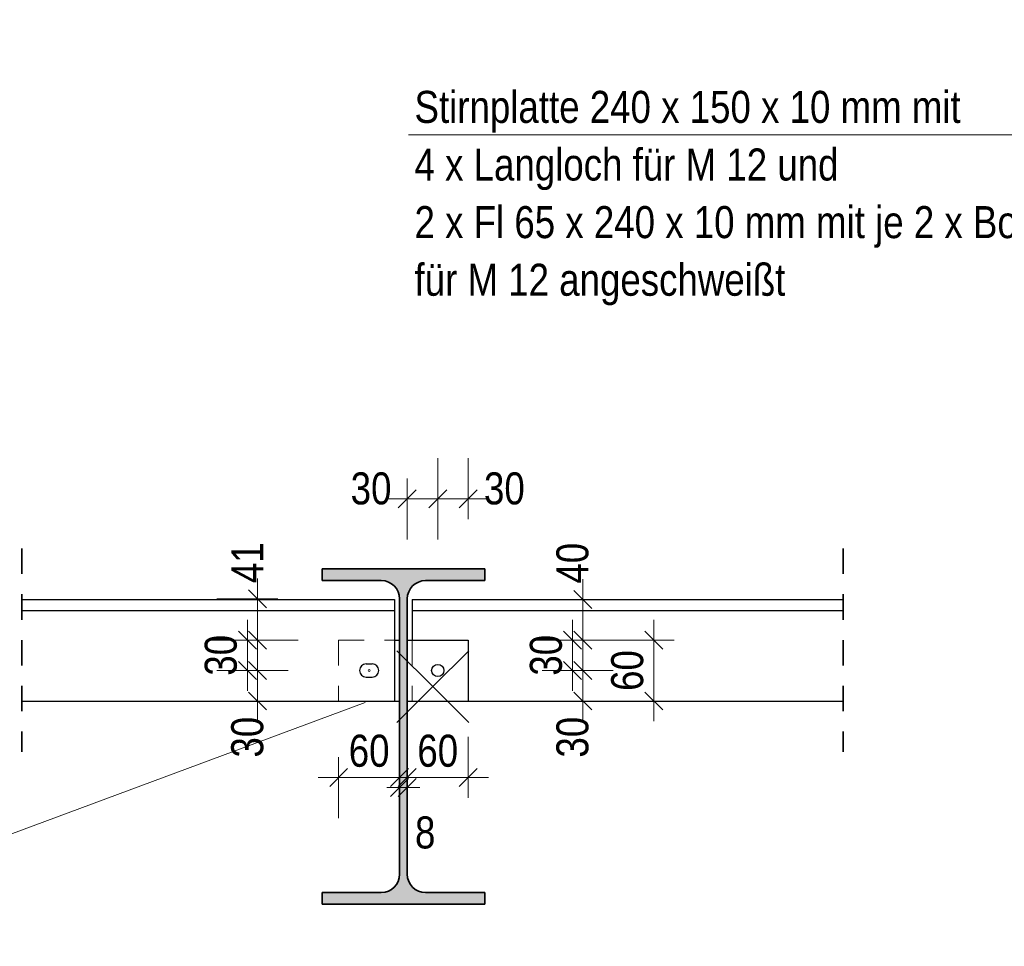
# Model space of a CAD drawing. Header units: millimetres. Extents: x 0 to 96, y -6 to 70.6.
# Tile 32 of 138: x 24.1 to 29, y 2.1 to 6.7. Entities that reach past the tile are written whole.
import ezdxf

# ---------------------------------------------------------------- set-up
doc = ezdxf.new("R2010")
doc.units = ezdxf.units.MM
doc.linetypes.add('HIDDEN', pattern=[0.375, 0.25, -0.125])
doc.layers.add('Achsen', color=7, linetype='Continuous', lineweight=20)
doc.layers.add('Schraffuren', color=7, linetype='Continuous', lineweight=20)
doc.styles.add('Arial Narrow', font='ARIALN.TTF')
doc.dimstyles.new('Arch_Strakon_dimstyle', dxfattribs={"dimtxt": 15.75, "dimasz": 1, "dimexe": 1.25, "dimexo": 0.0625, "dimgap": 1, "dimtad": 0, "dimdec": 3, "dimzin": 12, "dimdsep": 46, "dimtxsty": 'Arial Narrow', "dimblk": 'Arrowhead_Tick', "dimsah": 1, "dimcen": 0, "dimse1": 1, "dimse2": 1, "dimclrd": 6, "dimclrt": 2, "dimazin": 0, "dimtfac": 1, "dimtdec": 4, "dimtmove": 0, "dimatfit": 3, "dimldrblk": 'NONE', "dimfxl": 1, "dimtvp": 1, "dimtolj": 1, "dimtzin": 0, "dimlwd": 13, "dimarcsym": 2})

# ---------------------------------------------------------------- blocks, each defined once
blk = doc.blocks.new('Arrowhead_Tick')
at = {"color": 0, "linetype": 'Continuous', "lineweight": -2}
for p, q in [((0, 20), (0, -10)), ((-1, 0), (0, 0)), ((10, 0), (0, 0))]:
    blk.add_line(p, q, dxfattribs=at)
at = {"color": 2, "linetype": 'Continuous', "lineweight": 35}
blk.add_line((4.42, 4.42), (-4.42, -4.42), dxfattribs=at)
blk = doc.blocks.new('*D329')
at = {"color": 6, "linetype": 'Continuous', "lineweight": 13}
blk.add_line((25.7221, 2.9769), (26.0021, 2.9769), dxfattribs=at)
at = {"layer": 'Defpoints', "color": 0}
for p in [(25.7121, 3.3532), (26.0121, 2.9769), (26.0121, 2.5007)]:
    blk.add_point(p, dxfattribs=at)
at = {"color": 6, "lineweight": 13, "xscale": 0.01, "yscale": 0.01, "zscale": 0.01}
blk.add_blockref('Arrowhead_Tick', (26.0121, 2.9769), dxfattribs=at)
at = {"color": 6, "lineweight": 13, "xscale": 0.01, "yscale": 0.01, "zscale": 0.01, "rotation": 180}
blk.add_blockref('Arrowhead_Tick', (25.7121, 2.9769), dxfattribs=at)
at = {"color": 2, "lineweight": 0, "insert": (25.8621, 3.1074), "char_height": 0.1575, "attachment_point": 5, "style": 'Arial Narrow'}
blk.add_mtext('\\A1;60', dxfattribs=at)
blk = doc.blocks.new('_None')
blk = doc.blocks.new('*D330')
at = {"color": 6, "linetype": 'Continuous', "lineweight": 13}
for p, q in [((26.0021, 2.9269), (25.9921, 2.9269)), ((26.0121, 2.9269), (26.0496, 2.9269)), ((26.0596, 2.9269), (26.0696, 2.9269))]:
    blk.add_line(p, q, dxfattribs=at)
at = {"layer": 'Defpoints', "color": 0}
for p in [(26.0496, 2.9269), (26.0121, 2.5007), (26.0496, 2.5007)]:
    blk.add_point(p, dxfattribs=at)
at = {"color": 6, "lineweight": 13, "xscale": 0.01, "yscale": 0.01, "zscale": 0.01}
blk.add_blockref('Arrowhead_Tick', (26.0121, 2.9269), dxfattribs=at)
at = {"color": 6, "lineweight": 13, "xscale": 0.01, "yscale": 0.01, "zscale": 0.01, "rotation": 180}
blk.add_blockref('Arrowhead_Tick', (26.0496, 2.9269), dxfattribs=at)
at = {"color": 2, "lineweight": 0, "insert": (26.1379, 2.7054), "char_height": 0.1575, "attachment_point": 5, "style": 'Arial Narrow'}
blk.add_mtext('\\A1;8', dxfattribs=at)
blk = doc.blocks.new('*D331')
at = {"color": 6, "linetype": 'Continuous', "lineweight": 13}
blk.add_line((26.0596, 2.9769), (26.3396, 2.9769), dxfattribs=at)
at = {"layer": 'Defpoints', "color": 0}
for p in [(26.3496, 3.3532), (26.3496, 2.9769), (26.0496, 2.5007)]:
    blk.add_point(p, dxfattribs=at)
at = {"color": 6, "lineweight": 13, "xscale": 0.01, "yscale": 0.01, "zscale": 0.01}
blk.add_blockref('Arrowhead_Tick', (26.3496, 2.9769), dxfattribs=at)
at = {"color": 6, "lineweight": 13, "xscale": 0.01, "yscale": 0.01, "zscale": 0.01, "rotation": 180}
blk.add_blockref('Arrowhead_Tick', (26.0496, 2.9769), dxfattribs=at)
at = {"color": 2, "lineweight": 0, "insert": (26.1996, 3.1074), "char_height": 0.1575, "attachment_point": 5, "style": 'Arial Narrow'}
blk.add_mtext('\\A1;60', dxfattribs=at)
blk = doc.blocks.new('*D332')
at = {"color": 6, "linetype": 'Continuous', "lineweight": 13}
blk.add_line((25.3133, 3.3632), (25.3133, 3.4932), dxfattribs=at)
at = {"layer": 'Defpoints', "color": 0}
for p in [(25.3133, 3.5032), (25.8621, 3.5032), (25.7121, 3.3532)]:
    blk.add_point(p, dxfattribs=at)
at = {"color": 6, "lineweight": 13, "xscale": 0.01, "yscale": 0.01, "zscale": 0.01}
for p, rotation in [((25.3133, 3.5032), 90.00000000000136), ((25.3133, 3.3532), 270.0000000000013)]:
    blk.add_blockref('Arrowhead_Tick', p, dxfattribs=dict(at, rotation=rotation))
at = {"color": 2, "lineweight": 0, "insert": (25.2633, 3.1752), "char_height": 0.1575, "attachment_point": 5, "rotation": 90, "style": 'Arial Narrow'}
blk.add_mtext('\\A1;30', dxfattribs=at)
blk = doc.blocks.new('*D333')
at = {"color": 6, "linetype": 'Continuous', "lineweight": 13}
blk.add_line((25.2633, 3.5132), (25.2633, 3.6432), dxfattribs=at)
at = {"layer": 'Defpoints', "color": 0}
for p in [(25.2633, 3.6532), (25.7121, 3.6532), (25.8621, 3.5032)]:
    blk.add_point(p, dxfattribs=at)
at = {"color": 6, "lineweight": 13, "xscale": 0.01, "yscale": 0.01, "zscale": 0.01}
for p, rotation in [((25.2633, 3.6532), 90), ((25.2633, 3.5032), 270)]:
    blk.add_blockref('Arrowhead_Tick', p, dxfattribs=dict(at, rotation=rotation))
at = {"color": 2, "lineweight": 0, "insert": (25.1329, 3.5782), "char_height": 0.1575, "attachment_point": 5, "rotation": 90, "style": 'Arial Narrow'}
blk.add_mtext('\\A1;30', dxfattribs=at)
blk = doc.blocks.new('*D334')
at = {"color": 6, "linetype": 'Continuous', "lineweight": 13}
blk.add_line((25.3133, 3.6632), (25.3133, 3.8457), dxfattribs=at)
at = {"layer": 'Defpoints', "color": 0}
for p in [(25.3133, 3.8557), (25.9221, 3.8557), (25.7121, 3.6532)]:
    blk.add_point(p, dxfattribs=at)
at = {"color": 6, "lineweight": 13, "xscale": 0.01, "yscale": 0.01, "zscale": 0.01}
for p, rotation in [((25.3133, 3.8557), 90), ((25.3133, 3.6532), 270)]:
    blk.add_blockref('Arrowhead_Tick', p, dxfattribs=dict(at, rotation=rotation))
at = {"color": 2, "lineweight": 0, "insert": (25.2633, 4.0337), "char_height": 0.1575, "attachment_point": 5, "rotation": 90, "style": 'Arial Narrow'}
blk.add_mtext('\\A1;41', dxfattribs=at)
blk = doc.blocks.new('*D335')
at = {"color": 6, "linetype": 'Continuous', "lineweight": 13}
blk.add_line((26.9133, 3.3632), (26.9133, 3.4932), dxfattribs=at)
at = {"layer": 'Defpoints', "color": 0}
for p in [(26.1998, 3.5032), (26.9133, 3.5032), (26.3496, 3.3532)]:
    blk.add_point(p, dxfattribs=at)
at = {"color": 6, "lineweight": 13, "xscale": 0.01, "yscale": 0.01, "zscale": 0.01}
for p, rotation in [((26.9133, 3.5032), 90), ((26.9133, 3.3532), 270)]:
    blk.add_blockref('Arrowhead_Tick', p, dxfattribs=dict(at, rotation=rotation))
at = {"color": 2, "lineweight": 0, "insert": (26.8633, 3.1752), "char_height": 0.1575, "attachment_point": 5, "rotation": 90, "style": 'Arial Narrow'}
blk.add_mtext('\\A1;30', dxfattribs=at)
blk = doc.blocks.new('*D336')
at = {"color": 6, "linetype": 'Continuous', "lineweight": 13}
blk.add_line((26.8633, 3.5132), (26.8633, 3.6432), dxfattribs=at)
at = {"layer": 'Defpoints', "color": 0}
for p in [(26.3496, 3.6532), (26.8633, 3.6532), (26.1998, 3.5032)]:
    blk.add_point(p, dxfattribs=at)
at = {"color": 6, "lineweight": 13, "xscale": 0.01, "yscale": 0.01, "zscale": 0.01}
for p, rotation in [((26.8633, 3.6532), 90), ((26.8633, 3.5032), 270)]:
    blk.add_blockref('Arrowhead_Tick', p, dxfattribs=dict(at, rotation=rotation))
at = {"color": 2, "lineweight": 0, "insert": (26.7329, 3.5782), "char_height": 0.1575, "attachment_point": 5, "rotation": 90, "style": 'Arial Narrow'}
blk.add_mtext('\\A1;30', dxfattribs=at)
blk = doc.blocks.new('*D337')
at = {"color": 6, "linetype": 'Continuous', "lineweight": 13}
blk.add_line((26.9133, 3.6632), (26.9133, 3.8432), dxfattribs=at)
at = {"layer": 'Defpoints', "color": 0}
for p in [(26.9133, 3.8532), (28.1947, 3.8532), (26.3496, 3.6532)]:
    blk.add_point(p, dxfattribs=at)
at = {"color": 6, "lineweight": 13, "xscale": 0.01, "yscale": 0.01, "zscale": 0.01}
for p, rotation in [((26.9133, 3.8532), 90.00000000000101), ((26.9133, 3.6532), 270.000000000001)]:
    blk.add_blockref('Arrowhead_Tick', p, dxfattribs=dict(at, rotation=rotation))
at = {"color": 2, "lineweight": 0, "insert": (26.8633, 4.0312), "char_height": 0.1575, "attachment_point": 5, "rotation": 90, "style": 'Arial Narrow'}
blk.add_mtext('\\A1;40', dxfattribs=at)
blk = doc.blocks.new('*D338')
at = {"color": 6, "linetype": 'Continuous', "lineweight": 13}
blk.add_line((27.2633, 3.3632), (27.2633, 3.6432), dxfattribs=at)
at = {"layer": 'Defpoints', "color": 0}
for p in [(26.3496, 3.6532), (27.2633, 3.6532), (26.3496, 3.3532)]:
    blk.add_point(p, dxfattribs=at)
at = {"color": 6, "lineweight": 13, "xscale": 0.01, "yscale": 0.01, "zscale": 0.01}
for p, rotation in [((27.2633, 3.6532), 90), ((27.2633, 3.3532), 270)]:
    blk.add_blockref('Arrowhead_Tick', p, dxfattribs=dict(at, rotation=rotation))
at = {"color": 2, "lineweight": 0, "insert": (27.1329, 3.5032), "char_height": 0.1575, "attachment_point": 5, "rotation": 90, "style": 'Arial Narrow'}
blk.add_mtext('\\A1;60', dxfattribs=at)
blk = doc.blocks.new('*D339')
at = {"color": 6, "linetype": 'Continuous', "lineweight": 13}
blk.add_line((26.0596, 4.3484), (26.1898, 4.3484), dxfattribs=at)
at = {"layer": 'Defpoints', "color": 0}
for p in [(26.1998, 4.3484), (26.0496, 3.6532), (26.1998, 3.5032)]:
    blk.add_point(p, dxfattribs=at)
at = {"color": 6, "lineweight": 13, "xscale": 0.01, "yscale": 0.01, "zscale": 0.01}
blk.add_blockref('Arrowhead_Tick', (26.1998, 4.3484), dxfattribs=at)
at = {"color": 6, "lineweight": 13, "xscale": 0.01, "yscale": 0.01, "zscale": 0.01, "rotation": 180}
blk.add_blockref('Arrowhead_Tick', (26.0496, 4.3484), dxfattribs=at)
at = {"color": 2, "lineweight": 0, "insert": (25.8716, 4.3984), "char_height": 0.1575, "attachment_point": 5, "style": 'Arial Narrow'}
blk.add_mtext('\\A1;30', dxfattribs=at)
blk = doc.blocks.new('*D340')
at = {"color": 6, "linetype": 'Continuous', "lineweight": 13}
blk.add_line((26.2098, 4.3484), (26.3396, 4.3484), dxfattribs=at)
at = {"layer": 'Defpoints', "color": 0}
for p in [(26.3496, 4.3484), (26.3496, 3.6532), (26.1998, 3.5032)]:
    blk.add_point(p, dxfattribs=at)
at = {"color": 6, "lineweight": 13, "xscale": 0.01, "yscale": 0.01, "zscale": 0.01}
blk.add_blockref('Arrowhead_Tick', (26.3496, 4.3484), dxfattribs=at)
at = {"color": 6, "lineweight": 13, "xscale": 0.01, "yscale": 0.01, "zscale": 0.01, "rotation": 180}
blk.add_blockref('Arrowhead_Tick', (26.1998, 4.3484), dxfattribs=at)
at = {"color": 2, "lineweight": 0, "insert": (26.5276, 4.3984), "char_height": 0.1575, "attachment_point": 5, "style": 'Arial Narrow'}
blk.add_mtext('\\A1;30', dxfattribs=at)

msp = doc.modelspace()

# ---------------------------------------------------------------- hatches: boundary and pattern name
at = {"layer": 'Schraffuren', "lineweight": 13, "true_color": 0x4682b4}
msp.add_hatch(color=145, dxfattribs=at).paths.add_polyline_path([(25.6308665, 2.3531961), (26.4308665, 2.3531961), (26.4308665, 2.4106961), (26.1396165, 2.4106961), (26.1380631, 2.4107096), (26.1365101, 2.4107498), (26.134958, 2.4108168), (26.1334073, 2.4109106), (26.1318585, 2.4110311), (26.130312, 2.4111784), (26.1287682, 2.4113523), (26.1272277, 2.4115529), (26.1256909, 2.41178), (26.1241582, 2.4120336), (26.1226301, 2.4123137), (26.1211071, 2.41262), (26.1195896, 2.4129526), (26.1180781, 2.4133114), (26.116573, 2.4136962), (26.1150748, 2.4141069), (26.1135838, 2.4145434), (26.1121007, 2.4150056), (26.1106257, 2.4154933), (26.1091593, 2.4160064), (26.1077021, 2.4165447), (26.1062543, 2.4171081), (26.1048165, 2.4176964), (26.1033891, 2.4183094), (26.1019724, 2.418947), (26.100567, 2.4196089), (26.0991732, 2.420295), (26.0977914, 2.4210051), (26.0964221, 2.4217389), (26.0950657, 2.4224962), (26.0937226, 2.4232769), (26.0923931, 2.4240805), (26.0910777, 2.4249071), (26.0897768, 2.4257562), (26.0884907, 2.4266276), (26.0872198, 2.4275211), (26.0859646, 2.4284364), (26.0847253, 2.4293732), (26.0835024, 2.4303313), (26.0822963, 2.4313104), (26.0811071, 2.4323101), (26.0799355, 2.4333302), (26.0787816, 2.4343703), (26.0776458, 2.4354303), (26.0765285, 2.4365097), (26.07543, 2.4376082), (26.0743507, 2.4387255), (26.0732907, 2.4398612), (26.0722506, 2.4410151), (26.0712305, 2.4421868), (26.0702307, 2.4433759), (26.0692517, 2.4445821), (26.0682936, 2.445805), (26.0673568, 2.4470442), (26.0664415, 2.4482995), (26.065548, 2.4495703), (26.0646765, 2.4508564), (26.0638274, 2.4521573), (26.0630009, 2.4534727), (26.0621972, 2.4548022), (26.0614166, 2.4561454), (26.0606593, 2.4575018), (26.0599255, 2.4588711), (26.0592154, 2.4602528), (26.0585293, 2.4616466), (26.0578674, 2.463052), (26.0572298, 2.4644687), (26.0566168, 2.4658961), (26.0560285, 2.467334), (26.0554651, 2.4687817), (26.0549267, 2.470239), (26.0544136, 2.4717053), (26.0539259, 2.4731803), (26.0534638, 2.4746635), (26.0530272, 2.4761544), (26.0526165, 2.4776526), (26.0522318, 2.4791577), (26.051873, 2.4806693), (26.0515404, 2.4821868), (26.051234, 2.4837098), (26.050954, 2.4852378), (26.0507004, 2.4867705), (26.0504733, 2.4883073), (26.0502727, 2.4898478), (26.0500988, 2.4913916), (26.0499515, 2.4929381), (26.049831, 2.4944869), (26.0497372, 2.4960376), (26.0496701, 2.4975897), (26.0496299, 2.4991427), (26.0496165, 2.5006961), (26.0496165, 3.8556961), (26.0496299, 3.8572496), (26.0496701, 3.8588026), (26.0497372, 3.8603547), (26.049831, 3.8619053), (26.0499515, 3.8634542), (26.0500988, 3.8650007), (26.0502727, 3.8665444), (26.0504733, 3.868085), (26.0507004, 3.8696218), (26.050954, 3.8711545), (26.051234, 3.8726825), (26.0515404, 3.8742055), (26.051873, 3.875723), (26.0522318, 3.8772346), (26.0526165, 3.8787397), (26.0530272, 3.8802379), (26.0534638, 3.8817288), (26.0539259, 3.883212), (26.0544136, 3.884687), (26.0549267, 3.8861533), (26.0554651, 3.8876106), (26.0560285, 3.8890583), (26.0566168, 3.8904962), (26.0572298, 3.8919236), (26.0578674, 3.8933402), (26.0585293, 3.8947457), (26.0592154, 3.8961395), (26.0599255, 3.8975212), (26.0606593, 3.8988905), (26.0614166, 3.9002469), (26.0621972, 3.9015901), (26.0630009, 3.9029195), (26.0638274, 3.9042349), (26.0646765, 3.9055359), (26.065548, 3.906822), (26.0664415, 3.9080928), (26.0673568, 3.9093481), (26.0682936, 3.9105873), (26.0692517, 3.9118102), (26.0702307, 3.9130164), (26.0712305, 3.9142055), (26.0722506, 3.9153772), (26.0732907, 3.9165311), (26.0743507, 3.9176668), (26.07543, 3.9187841), (26.0765285, 3.9198826), (26.0776458, 3.920962), (26.0787816, 3.9220219), (26.0799355, 3.9230621), (26.0811071, 3.9240822), (26.0822963, 3.9250819), (26.0835024, 3.926061), (26.0847253, 3.9270191), (26.0859646, 3.9279559), (26.0872198, 3.9288712), (26.0884907, 3.9297647), (26.0897768, 3.9306361), (26.0910777, 3.9314852), (26.0923931, 3.9323117), (26.0937226, 3.9331154), (26.0950657, 3.9338961), (26.0964221, 3.9346534), (26.0977914, 3.9353872), (26.0991732, 3.9360972), (26.100567, 3.9367833), (26.1019724, 3.9374453), (26.1033891, 3.9380829), (26.1048165, 3.9386959), (26.1062543, 3.9392842), (26.1077021, 3.9398476), (26.1091593, 3.9403859), (26.1106257, 3.940899), (26.1121007, 3.9413867), (26.1135838, 3.9418489), (26.1150748, 3.9422854), (26.116573, 3.9426961), (26.1180781, 3.9430809), (26.1195896, 3.9434397), (26.1211071, 3.9437723), (26.1226301, 3.9440786), (26.1241582, 3.9443587), (26.1256909, 3.9446123), (26.1272277, 3.9448394), (26.1287682, 3.9450399), (26.130312, 3.9452139), (26.1318585, 3.9453611), (26.1334073, 3.9454817), (26.134958, 3.9455755), (26.1365101, 3.9456425), (26.1380631, 3.9456827), (26.1396165, 3.9456961), (26.4308665, 3.9456961), (26.4308665, 4.0031961), (25.6308665, 4.0031961), (25.6308665, 3.9456961), (25.9221165, 3.9456961), (25.92367, 3.9456827), (25.925223, 3.9456425), (25.926775, 3.9455755), (25.9283257, 3.9454817), (25.9298746, 3.9453611), (25.9314211, 3.9452139), (25.9329648, 3.9450399), (25.9345053, 3.9448394), (25.9360422, 3.9446123), (25.9375748, 3.9443587), (25.9391029, 3.9440786), (25.9406259, 3.9437723), (25.9421434, 3.9434397), (25.9436549, 3.9430809), (25.94516, 3.9426961), (25.9466583, 3.9422854), (25.9481492, 3.9418489), (25.9496324, 3.9413867), (25.9511074, 3.940899), (25.9525737, 3.9403859), (25.954031, 3.9398476), (25.9554787, 3.9392842), (25.9569165, 3.9386959), (25.958344, 3.9380829), (25.9597606, 3.9374453), (25.9611661, 3.9367833), (25.9625599, 3.9360972), (25.9639416, 3.9353872), (25.9653109, 3.9346534), (25.9666673, 3.9338961), (25.9680105, 3.9331154), (25.9693399, 3.9323117), (25.9706553, 3.9314852), (25.9719563, 3.9306361), (25.9732423, 3.9297647), (25.9745132, 3.9288712), (25.9757684, 3.9279559), (25.9770077, 3.9270191), (25.9782306, 3.926061), (25.9794368, 3.9250819), (25.9806259, 3.9240822), (25.9817976, 3.9230621), (25.9829514, 3.9220219), (25.9840872, 3.920962), (25.9852045, 3.9198826), (25.986303, 3.9187841), (25.9873824, 3.9176668), (25.9884423, 3.9165311), (25.9894825, 3.9153772), (25.9905026, 3.9142055), (25.9915023, 3.9130164), (25.9924814, 3.9118102), (25.9934394, 3.9105873), (25.9943763, 3.9093481), (25.9952916, 3.9080928), (25.9961851, 3.906822), (25.9970565, 3.9055359), (25.9979056, 3.9042349), (25.9987321, 3.9029195), (25.9995358, 3.9015901), (26.0003164, 3.9002469), (26.0010738, 3.8988905), (26.0018076, 3.8975212), (26.0025176, 3.8961395), (26.0032037, 3.8947457), (26.0038657, 3.8933402), (26.0045032, 3.8919236), (26.0051163, 3.8904962), (26.0057046, 3.8890583), (26.006268, 3.8876106), (26.0068063, 3.8861533), (26.0073194, 3.884687), (26.0078071, 3.883212), (26.0082693, 3.8817288), (26.0087058, 3.8802379), (26.0091165, 3.8787397), (26.0095013, 3.8772346), (26.00986, 3.875723), (26.0101926, 3.8742055), (26.010499, 3.8726825), (26.010779, 3.8711545), (26.0110326, 3.8696218), (26.0112598, 3.868085), (26.0114603, 3.8665444), (26.0116343, 3.8650007), (26.0117815, 3.8634542), (26.0119021, 3.8619053), (26.0119959, 3.8603547), (26.0120629, 3.8588026), (26.0121031, 3.8572496), (26.0121165, 3.8556961), (26.0121165, 2.5006961), (26.0121028, 2.4991254), (26.0120617, 2.4975552), (26.0119932, 2.4959859), (26.0118973, 2.4944181), (26.011774, 2.4928521), (26.0116235, 2.4912886), (26.0114457, 2.4897279), (26.0112406, 2.4881706), (26.0110085, 2.486617), (26.0107492, 2.4850678), (26.010463, 2.4835233), (26.0101498, 2.4819841), (26.0098098, 2.4804506), (26.0094431, 2.4789232), (26.0090498, 2.4774024), (26.0086301, 2.4758888), (26.0081839, 2.4743827), (26.0077116, 2.4728846), (26.0072132, 2.471395), (26.0066889, 2.4699143), (26.0061388, 2.468443), (26.0055631, 2.4669816), (26.004962, 2.4655303), (26.0043356, 2.4640898), (26.0036842, 2.4626605), (26.003008, 2.4612427), (26.0023071, 2.459837), (26.0015818, 2.4584437), (26.0008323, 2.4570633), (26.0000588, 2.4556961), (25.9992616, 2.4543427), (25.9984408, 2.4530034), (25.9975969, 2.4516786), (25.9967299, 2.4503688), (25.9958402, 2.4490743), (25.994928, 2.4477955), (25.9939937, 2.4465328), (25.9930375, 2.4452866), (25.9920597, 2.4440573), (25.9910605, 2.4428453), (25.9900404, 2.4416508), (25.9889996, 2.4404744), (25.9879384, 2.4393163), (25.9868571, 2.4381769), (25.9857561, 2.4370565), (25.9846358, 2.4359556), (25.9834964, 2.4348743), (25.9823383, 2.4338131), (25.9811618, 2.4327723), (25.9799674, 2.4317521), (25.9787554, 2.430753), (25.9775261, 2.4297752), (25.9762799, 2.4288189), (25.9750172, 2.4278846), (25.9737384, 2.4269725), (25.9724439, 2.4260828), (25.971134, 2.4252158), (25.9698093, 2.4243718), (25.9684699, 2.4235511), (25.9671165, 2.4227539), (25.9657494, 2.4219804), (25.964369, 2.4212309), (25.9629757, 2.4205056), (25.9615699, 2.4198047), (25.9601522, 2.4191284), (25.9587228, 2.4184771), (25.9572823, 2.4178507), (25.9558311, 2.4172496), (25.9543696, 2.4166739), (25.9528983, 2.4161238), (25.9514177, 2.4155995), (25.949928, 2.4151011), (25.94843, 2.4146287), (25.9469239, 2.4141826), (25.9454102, 2.4137628), (25.9438895, 2.4133695), (25.9423621, 2.4130028), (25.9408286, 2.4126629), (25.9392893, 2.4123497), (25.9377449, 2.4120634), (25.9361956, 2.4118042), (25.9346421, 2.411572), (25.9330848, 2.411367), (25.9315241, 2.4111892), (25.9299605, 2.4110386), (25.9283946, 2.4109154), (25.9268268, 2.4108195), (25.9252575, 2.410751), (25.9236872, 2.4107099), (25.9221165, 2.4106961), (25.6308665, 2.4106961)])

# ---------------------------------------------------------------- linework, layer by layer
at = {"color": 5, "linetype": 'Continuous', "lineweight": 18}
for p, q in [((26.0564404, 6.1397399), (29.098813, 6.1397399)), ((22.6079588, 2.1461299), (25.8433332, 3.3455366))]:
    msp.add_line(p, q, dxfattribs=at)
at = {"color": 2, "linetype": 'HIDDEN', "lineweight": 35, "ltscale": 0.5}
for p, q in [((24.1528192, 4.1031961), (24.1528192, 3.1031961)), ((28.1947283, 4.1031961), (28.1947283, 3.1031961))]:
    msp.add_line(p, q, dxfattribs=at)
at = {"color": 2, "linetype": 'Continuous', "lineweight": 35}
for p, q in [((25.6308665, 4.0031961), (26.4308665, 4.0031961)), ((25.6308665, 4.0031961), (25.6308665, 3.9456961)), ((26.4308665, 4.0031961), (26.4308665, 3.9456961)), ((25.6308665, 3.9456961), (25.9221165, 3.9456961)), ((26.1396165, 3.9456961), (26.4308665, 3.9456961)), ((26.0121165, 3.8556961), (26.0121165, 2.5006961)), ((26.0496165, 3.8556961), (26.0496165, 2.5006961)), ((26.1754759, 3.4239444), (25.9986992, 3.6007211)), ((26.1754759, 3.4239444), (26.3522526, 3.6007211)), ((26.1754759, 3.4239444), (25.9986992, 3.2471678)), ((26.1754759, 3.4239444), (26.3522526, 3.2471678)), ((25.6308665, 2.4106961), (25.9221165, 2.4106961)), ((25.6308665, 2.4106961), (25.6308665, 2.3531961)), ((26.1396165, 2.4106961), (26.4308665, 2.4106961)), ((26.4308665, 2.4106961), (26.4308665, 2.3531961)), ((25.6308665, 2.3531961), (26.4308665, 2.3531961))]:
    msp.add_line(p, q, dxfattribs=at)
at = {"color": 6, "linetype": 'HIDDEN', "lineweight": 13, "ltscale": 0.5}
for p, q in [((25.7121165, 3.6531961), (25.9871165, 3.6531961)), ((25.7121165, 3.6531961), (25.7121165, 3.3531961)), ((26.0746165, 3.6531961), (26.0746165, 3.3531961)), ((26.1697657, 3.5031664), (26.1697656, 3.5031657)), ((26.1720383, 3.514649), (26.1720379, 3.5146484)), ((26.1720605, 3.4916875), (26.1720602, 3.4916868)), ((26.1720607, 3.4916882), (26.1720605, 3.4916875)), ((26.1882575, 3.5309005), (26.1882573, 3.5308997)), ((26.1882578, 3.5309011), (26.1882575, 3.5309005)), ((26.188258, 3.5308999), (26.1882576, 3.5308998)), ((26.2274705, 3.5147034), (26.2274702, 3.5147027)), ((26.2274707, 3.5147041), (26.2274705, 3.5147034)), ((26.2274707, 3.5147041), (26.2274709, 3.5147038)), ((26.2274935, 3.4917431), (26.2274933, 3.4917424)), ((26.1785735, 3.4819619), (26.1785738, 3.4819616)), ((26.1997957, 3.4731949), (26.1997953, 3.4731948)), ((26.2112735, 3.4754905), (26.2112732, 3.4754897)), ((26.2112737, 3.4754912), (26.2112735, 3.4754905)), ((26.2210002, 3.4820038), (26.2209999, 3.4820032))]:
    msp.add_line(p, q, dxfattribs=at)
at = {"color": 2, "linetype": 'Continuous', "lineweight": 35}
for centre, start, end in [((25.9221165, 3.8556961), 360, 90), ((26.1396165, 3.8556961), 90, 180), ((25.9221165, 2.5006961), 270, 360), ((26.1396165, 2.5006961), 180, 270)]:
    msp.add_arc(centre, 0.09, start, end, dxfattribs=at)
at = {"layer": 'Achsen', "color": 3, "linetype": 'Continuous', "lineweight": 25}
for p, q in [((24.1528192, 3.8531961), (25.9871165, 3.8531961)), ((25.9871165, 3.8531961), (25.9871165, 3.7981961)), ((26.0746165, 3.8531961), (28.1947283, 3.8531961)), ((26.0746165, 3.8531961), (26.0746165, 3.7981961)), ((24.1528192, 3.7981961), (25.9871165, 3.7981961)), ((25.9871165, 3.7981961), (25.9871165, 3.3531961)), ((26.0746165, 3.7981961), (28.1947283, 3.7981961)), ((26.0746165, 3.7981961), (26.0746165, 3.6531961)), ((25.9871165, 3.6531961), (26.0121165, 3.6531961)), ((26.0496165, 3.6531961), (26.3496165, 3.6531961)), ((26.3496165, 3.6531961), (26.3496165, 3.3531961)), ((25.847117, 3.5356976), (25.877117, 3.5356976)), ((25.847117, 3.4706976), (25.877117, 3.4706976)), ((24.1528192, 3.3531961), (25.9871165, 3.3531961)), ((25.9871165, 3.3531961), (26.0121165, 3.3531961)), ((26.0496165, 3.3531961), (26.3496165, 3.3531961)), ((26.3496165, 3.3531961), (28.1947283, 3.3531961))]:
    msp.add_line(p, q, dxfattribs=at)
msp.add_circle((26.1997657, 3.5031961), 0.03, dxfattribs=at)
for centre, start, end in [((25.847117, 3.5031976), 90, 270), ((25.877117, 3.5031976), 270, 90)]:
    msp.add_arc(centre, 0.0325, start, end, dxfattribs=at)
at = {"layer": 'Schraffuren', "color": 9, "linetype": 'Continuous', "lineweight": 0}
msp.add_circle((25.862117, 3.5031976), 0.00555, dxfattribs=at)

# ---------------------------------------------------------------- texts
at = {"color": 2, "lineweight": 35, "style": 'Arial Narrow'}
for s, p in [('mit 2 Bohrungen für M 12', (21.8016357, 6.5319358)), ('Stirnplatte 240 x 150 x 10 mm mit', (26.0853664, 6.1979127)), ('4 x Langloch für M 12 und', (26.0853664, 5.9144127)), ('2 x Fl 65 x 240 x 10 mm mit je 2 x Bohrung', (26.0853664, 5.6309127)), ('für M 12 angeschweißt', (26.0853664, 5.3474127))]:
    msp.add_text(s, height=0.1575, dxfattribs=at).set_placement(p)

# ---------------------------------------------------------------- dimensions: what is measured, and where the dimension line sits
at = {"lineweight": 0}
for base, p1, p2, text, override, picture, middle in [((26.1997657, 4.348359), (26.0496165, 3.6531961), (26.1997657, 3.5031961), '30', {"dimscale": 0.01, "dimtxt": 15.75, "dimasz": 1, "dimgap": 5, "dimtad": 1, "dimjust": 0, "dimtih": 0, "dimtoh": 0, "dimdec": 3, "dimdsep": 46, "dimtxsty": 'Arial Narrow', "dimclrd": 6, "dimclrt": 2, "dimtix": 0, "dimtofl": 255, "dimtmove": 2, "dimatfit": 2, "dimfxl": 0, "dimfxlon": 0, "dimtvp": 31.746032, "dimlwd": 13}, '*D339', (25.8716415, 4.398359)), ((26.3496165, 4.348359), (26.1997657, 3.5031961), (26.3496165, 3.6531961), '30', {"dimscale": 0.01, "dimtxt": 15.75, "dimasz": 1, "dimgap": 5, "dimtad": 1, "dimjust": 4, "dimtih": 0, "dimtoh": 0, "dimdec": 3, "dimdsep": 46, "dimtxsty": 'Arial Narrow', "dimclrd": 6, "dimclrt": 2, "dimtix": 0, "dimtofl": 255, "dimtmove": 2, "dimatfit": 2, "dimfxl": 0, "dimfxlon": 0, "dimtvp": 31.746032, "dimlwd": 13}, '*D340', (26.5275915, 4.398359)), ((26.0121165, 2.9769461), (25.7121165, 3.3531961), (26.0121165, 2.5006961), '60', {"dimscale": 0.01, "dimtxt": 15.75, "dimasz": 1, "dimgap": 5, "dimtad": 1, "dimjust": 0, "dimtih": 0, "dimtoh": 0, "dimdec": 3, "dimdsep": 46, "dimtxsty": 'Arial Narrow', "dimclrd": 6, "dimclrt": 2, "dimtix": 1, "dimtofl": 255, "dimtmove": 0, "dimatfit": 2, "dimfxl": 0, "dimfxlon": 0, "dimtvp": 31.746032, "dimlwd": 13}, '*D329', (25.8621165, 2.9769461)), ((26.3496165, 2.9769461), (26.0496165, 2.5006961), (26.3496165, 3.3531961), '60', {"dimscale": 0.01, "dimtxt": 15.75, "dimasz": 1, "dimgap": 5, "dimtad": 1, "dimjust": 0, "dimtih": 0, "dimtoh": 0, "dimdec": 3, "dimdsep": 46, "dimtxsty": 'Arial Narrow', "dimclrd": 6, "dimclrt": 2, "dimtix": 1, "dimtofl": 255, "dimtmove": 0, "dimatfit": 2, "dimfxl": 0, "dimfxlon": 0, "dimtvp": 31.746032, "dimlwd": 13}, '*D331', (26.1996165, 2.9769461)), ((26.0496165, 2.9269461), (26.0121165, 2.5006961), (26.0496165, 2.5006961), '8', {"dimscale": 0.01, "dimtxt": 15.75, "dimasz": 1, "dimgap": 5, "dimtad": 0, "dimjust": 0, "dimtih": 0, "dimtoh": 0, "dimdec": 3, "dimdsep": 46, "dimtxsty": 'Arial Narrow', "dimclrd": 6, "dimclrt": 2, "dimtix": 0, "dimtofl": 255, "dimtmove": 2, "dimatfit": 2, "dimfxl": 0, "dimfxlon": 0, "dimtvp": 31.746032, "dimlwd": 13}, '*D330', (26.1379222, 2.7053796))]:
    dim = msp.add_linear_dim(base=base, p1=p1, p2=p2, text=text, dimstyle='Arch_Strakon_dimstyle', override=override, dxfattribs=at)
    dim.commit()
    dim.dimension.update_dxf_attribs({"geometry": picture, "text_midpoint": middle, "dimtype": 160})
for base, p1, p2, text, override, picture, middle in [((25.3132822, 3.8556961), (25.7121165, 3.6531961), (25.9221165, 3.8556961), '41', {"dimscale": 0.01, "dimtxt": 15.75, "dimasz": 1, "dimgap": 5, "dimtad": 1, "dimjust": 4, "dimtih": 0, "dimtoh": 0, "dimdec": 3, "dimdsep": 46, "dimtxsty": 'Arial Narrow', "dimclrd": 6, "dimclrt": 2, "dimtix": 0, "dimtofl": 255, "dimtmove": 2, "dimatfit": 2, "dimfxl": 0, "dimfxlon": 0, "dimtvp": 31.746032, "dimlwd": 13}, '*D334', (25.2632822, 4.0336711)), ((26.9132822, 3.8531961), (26.3496165, 3.6531961), (28.1947283, 3.8531961), '40', {"dimscale": 0.01, "dimtxt": 15.75, "dimasz": 1, "dimgap": 5, "dimtad": 1, "dimjust": 4, "dimtih": 0, "dimtoh": 0, "dimdec": 3, "dimdsep": 46, "dimtxsty": 'Arial Narrow', "dimclrd": 6, "dimclrt": 2, "dimtix": 0, "dimtofl": 255, "dimtmove": 2, "dimatfit": 2, "dimfxl": 0, "dimfxlon": 0, "dimtvp": 31.746032, "dimlwd": 13}, '*D337', (26.8632822, 4.0311711)), ((25.2632822, 3.6531961), (25.862117, 3.5031976), (25.7121165, 3.6531961), '30', {"dimscale": 0.01, "dimtxt": 15.75, "dimasz": 1, "dimgap": 5, "dimtad": 1, "dimjust": 0, "dimtih": 0, "dimtoh": 0, "dimdec": 3, "dimdsep": 46, "dimtxsty": 'Arial Narrow', "dimclrd": 6, "dimclrt": 2, "dimtix": 1, "dimtofl": 255, "dimtmove": 0, "dimatfit": 2, "dimfxl": 0, "dimfxlon": 0, "dimtvp": 31.746032, "dimlwd": 13}, '*D333', (25.2632822, 3.5781968)), ((26.8632822, 3.6531961), (26.1997657, 3.5031961), (26.3496165, 3.6531961), '30', {"dimscale": 0.01, "dimtxt": 15.75, "dimasz": 1, "dimgap": 5, "dimtad": 1, "dimjust": 0, "dimtih": 0, "dimtoh": 0, "dimdec": 3, "dimdsep": 46, "dimtxsty": 'Arial Narrow', "dimclrd": 6, "dimclrt": 2, "dimtix": 1, "dimtofl": 255, "dimtmove": 0, "dimatfit": 2, "dimfxl": 0, "dimfxlon": 0, "dimtvp": 31.746032, "dimlwd": 13}, '*D336', (26.8632822, 3.5781961)), ((27.2632822, 3.6531961), (26.3496165, 3.3531961), (26.3496165, 3.6531961), '60', {"dimscale": 0.01, "dimtxt": 15.75, "dimasz": 1, "dimgap": 5, "dimtad": 1, "dimjust": 0, "dimtih": 0, "dimtoh": 0, "dimdec": 3, "dimdsep": 46, "dimtxsty": 'Arial Narrow', "dimclrd": 6, "dimclrt": 2, "dimtix": 1, "dimtofl": 255, "dimtmove": 0, "dimatfit": 2, "dimfxl": 0, "dimfxlon": 0, "dimtvp": 31.746032, "dimlwd": 13}, '*D338', (27.2632822, 3.5031961)), ((25.3132822, 3.5031976), (25.7121165, 3.3531961), (25.862117, 3.5031976), '30', {"dimscale": 0.01, "dimtxt": 15.75, "dimasz": 1, "dimgap": 5, "dimtad": 1, "dimjust": 0, "dimtih": 0, "dimtoh": 0, "dimdec": 3, "dimdsep": 46, "dimtxsty": 'Arial Narrow', "dimclrd": 6, "dimclrt": 2, "dimtix": 0, "dimtofl": 255, "dimtmove": 2, "dimatfit": 2, "dimfxl": 0, "dimfxlon": 0, "dimtvp": 31.746032, "dimlwd": 13}, '*D332', (25.2632822, 3.1752211)), ((26.9132822, 3.5031961), (26.3496165, 3.3531961), (26.1997657, 3.5031961), '30', {"dimscale": 0.01, "dimtxt": 15.75, "dimasz": 1, "dimgap": 5, "dimtad": 1, "dimjust": 0, "dimtih": 0, "dimtoh": 0, "dimdec": 3, "dimdsep": 46, "dimtxsty": 'Arial Narrow', "dimclrd": 6, "dimclrt": 2, "dimtix": 0, "dimtofl": 255, "dimtmove": 2, "dimatfit": 2, "dimfxl": 0, "dimfxlon": 0, "dimtvp": 31.746032, "dimlwd": 13}, '*D335', (26.8632822, 3.1752211))]:
    dim = msp.add_linear_dim(base=base, p1=p1, p2=p2, angle=90, text=text, dimstyle='Arch_Strakon_dimstyle', override=override, dxfattribs=at)
    dim.commit()
    dim.dimension.update_dxf_attribs({"geometry": picture, "text_midpoint": middle, "dimtype": 160})

doc.saveas('drawing.dxf')
